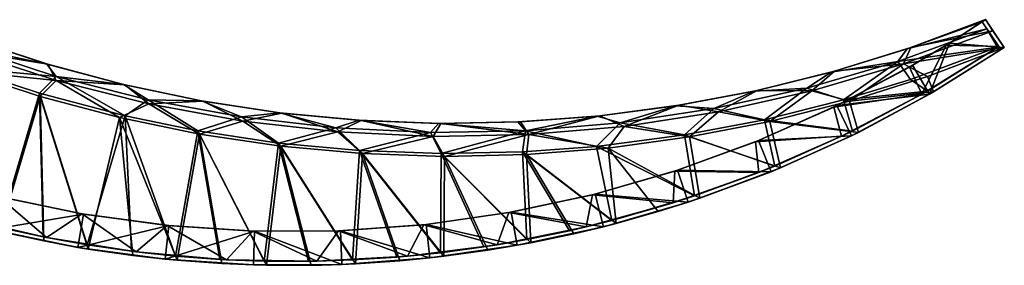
# Model space of a CAD drawing. Header units: metres. Extents: x -1503 to 1, y -1017 to 0.
# Tile 3 of 3: x -745 to 1, y -1017 to -830. Entities that reach past the tile are written whole.
import ezdxf

# ---------------------------------------------------------------- set-up
doc = ezdxf.new("R2010")
doc.units = ezdxf.units.M

msp = doc.modelspace()

# ---------------------------------------------------------------- linework, layer by layer
at = {"layer": 'None'}
for points in [[(-69.765366, -851.626587, -540), (-72.487862, -852.552795, -537), (-16.024012, -831.64386, -537)], [(-16.024012, -831.64386, -537), (-72.487862, -852.552795, -537), (-15.665866, -832.173889, -537)], [(-72.487862, -852.552795, -537), (-12.016157, -837.575256, -537), (-15.665866, -832.173889, -537)], [(-13.180134, -830.494263, -540), (-69.765366, -851.626587, -540), (-16.024012, -831.64386, -537)], [(-13.180134, -830.494263, -540), (-7.458446, -838.961975, -540), (-69.765366, -851.626587, -540)], [(-41.70602, -849.024658, -46.5), (-15.665866, -832.173889, -48), (-42.938808, -849.793884, -48)], [(-15.665866, -832.173889, -48), (-3.048227, -850.847168, -48), (-42.938808, -849.793884, -48)], [(-40.473412, -848.255066, -45), (-13.180134, -830.494263, -45), (-41.70602, -849.024658, -46.5)], [(-13.180134, -830.494263, -45), (-15.665866, -832.173889, -48), (-41.70602, -849.024658, -46.5)], [(1.119749, -851.657166, -45), (-13.180134, -830.494263, -45), (-40.473412, -848.255066, -45)], [(-16.024012, -831.64386, -537), (-15.665866, -832.173889, -537), (-13.180134, -830.494263, -540)], [(-15.665866, -832.173889, -537), (-15.665866, -832.173889, -48), (-13.180134, -830.494263, -540)], [(-15.665866, -832.173889, -48), (-13.180134, -830.494263, -45), (-13.180134, -830.494263, -540)], [(-3.048227, -850.847168, -48), (-15.665866, -832.173889, -48), (-12.016157, -837.575256, -424)], [(-12.016157, -837.575256, -424), (-15.665866, -832.173889, -48), (-15.665866, -832.173889, -537)], [(-15.665866, -832.173889, -537), (-12.016157, -837.575256, -537), (-12.016157, -837.575256, -424)], [(-7.458446, -838.961975, -540), (-13.180134, -830.494263, -540), (-7.458446, -838.961975, -427)], [(-13.180134, -830.494263, -540), (-13.180134, -830.494263, -45), (-7.458446, -838.961975, -427)], [(-7.458446, -838.961975, -427), (-13.180134, -830.494263, -45), (1.119749, -851.657166, -45)], [(-12.016157, -837.575256, -424), (-79.569626, -862.2948, -424), (-3.931522, -851.439331, -424)], [(-12.016157, -837.575256, -537), (-79.569626, -862.2948, -537), (-12.016157, -837.575256, -424)], [(-79.569626, -862.2948, -537), (-79.569626, -862.2948, -424), (-12.016157, -837.575256, -424)], [(-12.016157, -837.575256, -537), (-72.487862, -852.552795, -537), (-79.569626, -862.2948, -537)], [(-7.458446, -838.961975, -427), (1.119749, -851.657166, -427), (-75.374886, -864.068542, -427)], [(-7.458446, -838.961975, -427), (-75.374886, -864.068542, -427), (-7.458446, -838.961975, -540)], [(-75.374886, -864.068542, -427), (-75.374886, -864.068542, -540), (-7.458446, -838.961975, -540)], [(-7.458446, -838.961975, -540), (-75.374886, -864.068542, -540), (-69.765366, -851.626587, -540)], [(-3.048227, -850.847168, -424), (-3.048227, -850.847168, -48), (-12.016157, -837.575256, -424)], [(-3.048227, -850.847168, -424), (-12.016157, -837.575256, -424), (-3.342586, -851.044678, -424)], [(-12.016157, -837.575256, -424), (-3.637017, -851.242004, -424), (-3.342586, -851.044678, -424)], [(-3.637017, -851.242004, -424), (-12.016157, -837.575256, -424), (-3.931522, -851.439331, -424)], [(1.119749, -851.657166, -45), (1.119749, -851.657166, -427), (-7.458446, -838.961975, -427)], [(-786.098083, -854.234863, -540), (-780.946411, -845.464966, -540), (-723.580383, -864.375366, -540)], [(-724.315125, -864.15564, -537), (-781.487305, -845.26947, -537), (-785.717346, -851.181274, -537)], [(-780.946411, -845.464966, -540), (-781.487305, -845.26947, -537), (-724.315125, -864.15564, -537)], [(-723.580383, -864.375366, -540), (-780.946411, -845.464966, -540), (-724.315125, -864.15564, -537)], [(-42.938808, -849.793884, -48), (-70.802109, -866.464478, -48), (-41.70602, -849.024658, -46.5)], [(-70.802109, -866.464478, -48), (-69.583633, -865.762634, -46.5), (-41.70602, -849.024658, -46.5)], [(-61.367481, -887.039001, -48), (-70.802109, -866.464478, -48), (-42.938808, -849.793884, -48)], [(-41.70602, -849.024658, -46.5), (-69.583633, -865.762634, -46.5), (-40.473412, -848.255066, -45)], [(-69.583633, -865.762634, -46.5), (-68.366104, -865.058777, -45), (-40.473412, -848.255066, -45)], [(-55.567322, -887.161865, -45), (-40.473412, -848.255066, -45), (-68.366104, -865.058777, -45)], [(-3.048227, -850.847168, -48), (-61.367481, -887.039001, -48), (-42.938808, -849.793884, -48)], [(-55.567322, -887.161865, -45), (1.119749, -851.657166, -45), (-40.473412, -848.255066, -45)], [(-717.336487, -873.510315, -424), (-785.717346, -851.181274, -424), (-788.638855, -867.019287, -424)], [(-717.249329, -876.658813, -427), (-788.505432, -869.314819, -427), (-786.098083, -854.234863, -427)], [(-717.249329, -876.658813, -427), (-786.098083, -854.234863, -427), (-717.249329, -876.658813, -540)], [(-786.098083, -854.234863, -427), (-786.098083, -854.234863, -540), (-717.249329, -876.658813, -540)], [(-717.249329, -876.658813, -540), (-786.098083, -854.234863, -540), (-723.580383, -864.375366, -540)], [(-717.336487, -873.510315, -537), (-785.717346, -851.181274, -537), (-717.336487, -873.510315, -424)], [(-785.717346, -851.181274, -537), (-785.717346, -851.181274, -424), (-717.336487, -873.510315, -424)], [(-717.336487, -873.510315, -537), (-724.315125, -864.15564, -537), (-785.717346, -851.181274, -537)], [(-127.450432, -869.540222, -540), (-130.035995, -870.260498, -537), (-72.487862, -852.552795, -537)], [(-72.487862, -852.552795, -537), (-130.035995, -870.260498, -537), (-79.569626, -862.2948, -537)], [(-69.765366, -851.626587, -540), (-127.450432, -869.540222, -540), (-72.487862, -852.552795, -537)], [(-69.765366, -851.626587, -540), (-75.374886, -864.068542, -540), (-127.450432, -869.540222, -540)], [(-3.931522, -851.439331, -424), (-79.569626, -862.2948, -424), (-70.013313, -875.864868, -424)], [(1.119749, -851.657166, -427), (-56.99184, -873.66925, -427), (-75.374886, -864.068542, -427)], [(-57.203533, -884.642639, -389.226563), (-3.931522, -851.439331, -424), (-70.013313, -875.864868, -424)], [(-57.203533, -884.642639, -389.226563), (-61.367481, -887.039001, -48), (-3.048227, -850.847168, -48)], [(-3.931522, -851.439331, -424), (-57.203533, -884.642639, -389.226563), (-3.048227, -850.847168, -48)], [(-56.99184, -873.66925, -427), (1.119749, -851.657166, -427), (-52.486813, -885.36499, -391.915192)], [(1.119749, -851.657166, -45), (-55.567322, -887.161865, -45), (-52.486813, -885.36499, -391.915192)], [(1.119749, -851.657166, -427), (1.119749, -851.657166, -45), (-52.486813, -885.36499, -391.915192)], [(-3.048227, -850.847168, -48), (-3.637017, -851.242004, -424), (-3.931522, -851.439331, -424)], [(-3.342586, -851.044678, -424), (-3.637017, -851.242004, -424), (-3.048227, -850.847168, -48)], [(-3.048227, -850.847168, -424), (-3.342586, -851.044678, -424), (-3.048227, -850.847168, -48)], [(-723.580383, -864.375366, -540), (-724.315125, -864.15564, -537), (-666.173218, -879.803955, -537)], [(-666.173218, -879.803955, -537), (-724.315125, -864.15564, -537), (-717.336487, -873.510315, -537)], [(-665.240845, -880.026611, -540), (-723.580383, -864.375366, -540), (-666.173218, -879.803955, -537)], [(-717.249329, -876.658813, -540), (-723.580383, -864.375366, -540), (-665.240845, -880.026611, -540)], [(-79.569626, -862.2948, -424), (-148.619278, -882.460938, -424), (-120.607422, -891.389954, -424)], [(-79.569626, -862.2948, -537), (-148.619278, -882.460938, -537), (-79.569626, -862.2948, -424)], [(-148.619278, -882.460938, -537), (-148.619278, -882.460938, -424), (-79.569626, -862.2948, -424)], [(-79.569626, -862.2948, -537), (-130.035995, -870.260498, -537), (-148.619278, -882.460938, -537)], [(-75.374886, -864.068542, -427), (-116.256012, -892.357361, -427), (-144.817688, -884.579041, -427)], [(-75.374886, -864.068542, -427), (-144.817688, -884.579041, -427), (-75.374886, -864.068542, -540)], [(-144.817688, -884.579041, -427), (-144.817688, -884.579041, -540), (-75.374886, -864.068542, -540)], [(-75.374886, -864.068542, -540), (-144.817688, -884.579041, -540), (-127.450432, -869.540222, -540)], [(-69.583633, -865.762634, -46.5), (-125.814911, -895.715515, -45), (-68.366104, -865.058777, -45)], [(-125.814911, -895.715515, -45), (-55.567322, -887.161865, -45), (-68.366104, -865.058777, -45)], [(-79.569626, -862.2948, -424), (-120.607422, -891.389954, -424), (-70.013313, -875.864868, -424)], [(-75.374886, -864.068542, -427), (-56.99184, -873.66925, -427), (-116.256012, -892.357361, -427)], [(-788.638855, -867.019287, -424), (-760.329773, -988.155884, -126.542557), (-729.962952, -886.353638, -424)], [(-717.336487, -873.510315, -424), (-788.638855, -867.019287, -424), (-729.962952, -886.353638, -424)], [(-788.505432, -869.314819, -427), (-729.467957, -888.707153, -427), (-759.930481, -991.197693, -127.322548)], [(-717.249329, -876.658813, -427), (-729.467957, -888.707153, -427), (-788.505432, -869.314819, -427)], [(-186.052414, -884.178284, -540), (-188.487076, -884.711121, -537), (-130.035995, -870.260498, -537)], [(-130.035995, -870.260498, -537), (-188.487076, -884.711121, -537), (-148.619278, -882.460938, -537)], [(-127.450432, -869.540222, -540), (-186.052414, -884.178284, -540), (-130.035995, -870.260498, -537)], [(-127.450432, -869.540222, -540), (-144.817688, -884.579041, -540), (-186.052414, -884.178284, -540)], [(-70.802109, -866.464478, -48), (-128.173859, -896.867004, -48), (-69.583633, -865.762634, -46.5)], [(-128.173859, -896.867004, -48), (-125.814911, -895.715515, -45), (-69.583633, -865.762634, -46.5)], [(-128.173859, -896.867004, -48), (-70.802109, -866.464478, -48), (-61.367481, -887.039001, -48)], [(-665.037964, -903.586487, -424), (-717.336487, -873.510315, -424), (-729.962952, -886.353638, -424)], [(-669.427673, -904.727478, -427), (-729.467957, -888.707153, -427), (-717.249329, -876.658813, -427)], [(-647.620483, -891.236206, -424), (-717.336487, -873.510315, -424), (-665.037964, -903.586487, -424)], [(-647.620483, -891.236206, -537), (-717.336487, -873.510315, -537), (-647.620483, -891.236206, -424)], [(-717.336487, -873.510315, -537), (-717.336487, -873.510315, -424), (-647.620483, -891.236206, -424)], [(-647.620483, -891.236206, -537), (-666.173218, -879.803955, -537), (-717.336487, -873.510315, -537)], [(-647.055664, -894.430359, -427), (-669.427673, -904.727478, -427), (-717.249329, -876.658813, -427)], [(-647.055664, -894.430359, -427), (-717.249329, -876.658813, -427), (-647.055664, -894.430359, -540)], [(-717.249329, -876.658813, -427), (-717.249329, -876.658813, -540), (-647.055664, -894.430359, -540)], [(-647.055664, -894.430359, -540), (-717.249329, -876.658813, -540), (-665.240845, -880.026611, -540)], [(-665.240845, -880.026611, -540), (-666.173218, -879.803955, -537), (-607.244873, -892.165161, -537)], [(-607.244873, -892.165161, -537), (-666.173218, -879.803955, -537), (-647.620483, -891.236206, -537)], [(-606.112793, -892.369019, -540), (-665.240845, -880.026611, -540), (-607.244873, -892.165161, -537)], [(-647.055664, -894.430359, -540), (-665.240845, -880.026611, -540), (-606.112793, -892.369019, -540)], [(-120.607422, -891.389954, -424), (-57.203533, -884.642639, -389.226563), (-70.013313, -875.864868, -424)], [(-116.256012, -892.357361, -427), (-56.99184, -873.66925, -427), (-52.486813, -885.36499, -391.915192)], [(-760.329773, -988.155884, -126.542557), (-727.093567, -995.402893, -132.374619), (-729.962952, -886.353638, -424)], [(-729.962952, -886.353638, -424), (-727.093567, -995.402893, -132.374619), (-693.738098, -1001.450806, -138.856186)], [(-729.962952, -886.353638, -424), (-693.738098, -1001.450806, -138.856186), (-665.037964, -903.586487, -424)], [(-245.385452, -895.494385, -540), (-247.656937, -895.859131, -537), (-188.487076, -884.711121, -537)], [(-188.487076, -884.711121, -537), (-247.656937, -895.859131, -537), (-218.858566, -897.984192, -537)], [(-186.052414, -884.178284, -540), (-245.385452, -895.494385, -540), (-188.487076, -884.711121, -537)], [(-186.052414, -884.178284, -540), (-215.476181, -900.401794, -540), (-245.385452, -895.494385, -540)], [(-148.619278, -882.460938, -424), (-218.858566, -897.984192, -424), (-180.538666, -906.39801, -424)], [(-148.619278, -882.460938, -537), (-218.858566, -897.984192, -537), (-148.619278, -882.460938, -424)], [(-218.858566, -897.984192, -537), (-218.858566, -897.984192, -424), (-148.619278, -882.460938, -424)], [(-148.619278, -882.460938, -537), (-188.487076, -884.711121, -537), (-218.858566, -897.984192, -537)], [(-144.817688, -884.579041, -540), (-215.476181, -900.401794, -540), (-186.052414, -884.178284, -540)], [(-144.817688, -884.579041, -427), (-176.482803, -907.661743, -427), (-215.476181, -900.401794, -427)], [(-144.817688, -884.579041, -427), (-215.476181, -900.401794, -427), (-144.817688, -884.579041, -540)], [(-215.476181, -900.401794, -427), (-215.476181, -900.401794, -540), (-144.817688, -884.579041, -540)], [(-148.619278, -882.460938, -424), (-180.538666, -906.39801, -424), (-120.607422, -891.389954, -424)], [(-116.256012, -892.357361, -427), (-176.482803, -907.661743, -427), (-144.817688, -884.579041, -427)], [(-122.119972, -918.978333, -48), (-128.173859, -896.867004, -48), (-61.367481, -887.039001, -48)], [(-114.578766, -918.652466, -45), (-55.567322, -887.161865, -45), (-125.814911, -895.715515, -45)], [(-113.967781, -915.009827, -355.300964), (-122.119972, -918.978333, -48), (-61.367481, -887.039001, -48)], [(-113.967781, -915.009827, -355.300964), (-57.203533, -884.642639, -389.226563), (-120.607422, -891.389954, -424)], [(-116.256012, -892.357361, -427), (-52.486813, -885.36499, -391.915192), (-109.482361, -916.106567, -357.786987)], [(-55.567322, -887.161865, -45), (-114.578766, -918.652466, -45), (-109.482361, -916.106567, -357.786987)], [(-57.203533, -884.642639, -389.226563), (-113.967781, -915.009827, -355.300964), (-61.367481, -887.039001, -48)], [(-52.486813, -885.36499, -391.915192), (-55.567322, -887.161865, -45), (-109.482361, -916.106567, -357.786987)], [(-729.467957, -888.707153, -427), (-726.542969, -998.473022, -133.170074), (-759.930481, -991.197693, -127.322548)], [(-726.542969, -998.473022, -133.170074), (-729.467957, -888.707153, -427), (-693.056763, -1004.553772, -139.657669)], [(-729.467957, -888.707153, -427), (-669.427673, -904.727478, -427), (-693.056763, -1004.553772, -139.657669)], [(-608.576965, -917.324402, -427), (-669.427673, -904.727478, -427), (-647.055664, -894.430359, -427)], [(-609.873779, -914.945435, -424), (-647.620483, -891.236206, -424), (-665.037964, -903.586487, -424)], [(-576.878845, -904.280212, -424), (-647.620483, -891.236206, -424), (-609.873779, -914.945435, -424)], [(-576.878845, -904.280212, -537), (-647.620483, -891.236206, -537), (-576.878845, -904.280212, -424)], [(-647.620483, -891.236206, -537), (-647.620483, -891.236206, -424), (-576.878845, -904.280212, -424)], [(-576.878845, -904.280212, -537), (-607.244873, -892.165161, -537), (-647.620483, -891.236206, -537)], [(-575.830994, -907.470093, -540), (-647.055664, -894.430359, -540), (-606.112793, -892.369019, -540)], [(-575.830994, -907.470093, -427), (-608.576965, -917.324402, -427), (-647.055664, -894.430359, -427)], [(-575.830994, -907.470093, -427), (-647.055664, -894.430359, -427), (-575.830994, -907.470093, -540)], [(-647.055664, -894.430359, -427), (-647.055664, -894.430359, -540), (-575.830994, -907.470093, -540)], [(-606.112793, -892.369019, -540), (-607.244873, -892.165161, -537), (-547.715759, -901.200317, -537)], [(-547.715759, -901.200317, -537), (-607.244873, -892.165161, -537), (-576.878845, -904.280212, -537)], [(-546.383728, -901.363525, -540), (-606.112793, -892.369019, -540), (-547.715759, -901.200317, -537)], [(-575.830994, -907.470093, -540), (-606.112793, -892.369019, -540), (-546.383728, -901.363525, -540)], [(-180.538666, -906.39801, -424), (-113.967781, -915.009827, -355.300964), (-120.607422, -891.389954, -424)], [(-176.482803, -907.661743, -427), (-116.256012, -892.357361, -427), (-109.482361, -916.106567, -357.786987)], [(-505.425598, -912.584412, -537), (-547.715759, -901.200317, -537), (-576.878845, -904.280212, -537)], [(-503.894043, -915.719604, -540), (-575.830994, -907.470093, -540), (-546.383728, -901.363525, -540)], [(-546.383728, -901.363525, -540), (-547.715759, -901.200317, -537), (-487.773438, -906.880859, -537)], [(-487.773438, -906.880859, -537), (-547.715759, -901.200317, -537), (-505.425598, -912.584412, -537)], [(-486.243011, -906.981567, -540), (-546.383728, -901.363525, -540), (-487.773438, -906.880859, -537)], [(-503.894043, -915.719604, -540), (-546.383728, -901.363525, -540), (-486.243011, -906.981567, -540)], [(-305.261414, -903.452637, -540), (-307.3591, -903.669434, -537), (-247.656937, -895.859131, -537)], [(-247.656937, -895.859131, -537), (-307.3591, -903.669434, -537), (-289.975677, -908.795593, -537)], [(-245.385452, -895.494385, -540), (-305.261414, -903.452637, -540), (-247.656937, -895.859131, -537)], [(-245.385452, -895.494385, -540), (-287.034332, -911.465881, -540), (-305.261414, -903.452637, -540)], [(-218.858566, -897.984192, -537), (-247.656937, -895.859131, -537), (-289.975677, -908.795593, -537)], [(-218.858566, -897.984192, -424), (-289.975677, -908.795593, -424), (-241.21553, -918.002869, -424)], [(-218.858566, -897.984192, -537), (-289.975677, -908.795593, -537), (-218.858566, -897.984192, -424)], [(-289.975677, -908.795593, -537), (-289.975677, -908.795593, -424), (-218.858566, -897.984192, -424)], [(-215.476181, -900.401794, -540), (-287.034332, -911.465881, -540), (-245.385452, -895.494385, -540)], [(-215.476181, -900.401794, -427), (-237.479172, -919.533203, -427), (-287.034332, -911.465881, -427)], [(-215.476181, -900.401794, -427), (-287.034332, -911.465881, -427), (-215.476181, -900.401794, -540)], [(-287.034332, -911.465881, -427), (-287.034332, -911.465881, -540), (-215.476181, -900.401794, -540)], [(-218.858566, -897.984192, -424), (-241.21553, -918.002869, -424), (-180.538666, -906.39801, -424)], [(-176.482803, -907.661743, -427), (-237.479172, -919.533203, -427), (-215.476181, -900.401794, -427)], [(-128.173859, -896.867004, -48), (-187.50946, -923.232056, -48), (-125.814911, -895.715515, -45)], [(-187.50946, -923.232056, -48), (-185.250259, -922.316956, -45), (-125.814911, -895.715515, -45)], [(-187.50946, -923.232056, -48), (-128.173859, -896.867004, -48), (-122.119972, -918.978333, -48)], [(-185.250259, -922.316956, -45), (-114.578766, -918.652466, -45), (-125.814911, -895.715515, -45)], [(-693.738098, -1001.450806, -138.856186), (-660.321655, -1006.302368, -145.97287), (-665.037964, -903.586487, -424)], [(-693.056763, -1004.553772, -139.657669), (-669.427673, -904.727478, -427), (-659.292297, -1009.460022, -146.829514)], [(-669.427673, -904.727478, -427), (-625.577209, -1013.134827, -154.624374), (-659.292297, -1009.460022, -146.829514)], [(-669.427673, -904.727478, -427), (-608.576965, -917.324402, -427), (-625.577209, -1013.134827, -154.624374)], [(-665.037964, -903.586487, -424), (-660.321655, -1006.302368, -145.97287), (-626.891907, -1009.965149, -153.711227)], [(-665.037964, -903.586487, -424), (-626.891907, -1009.965149, -153.711227), (-609.873779, -914.945435, -424)], [(-548.834778, -924.119934, -424), (-576.878845, -904.280212, -424), (-609.873779, -914.945435, -424)], [(-547.110901, -926.457458, -427), (-608.576965, -917.324402, -427), (-575.830994, -907.470093, -427)], [(-505.425598, -912.584412, -424), (-576.878845, -904.280212, -424), (-548.834778, -924.119934, -424)], [(-505.425598, -912.584412, -537), (-576.878845, -904.280212, -537), (-505.425598, -912.584412, -424)], [(-576.878845, -904.280212, -537), (-576.878845, -904.280212, -424), (-505.425598, -912.584412, -424)], [(-503.894043, -915.719604, -427), (-547.110901, -926.457458, -427), (-575.830994, -907.470093, -427)], [(-503.894043, -915.719604, -427), (-575.830994, -907.470093, -427), (-503.894043, -915.719604, -540)], [(-575.830994, -907.470093, -427), (-575.830994, -907.470093, -540), (-503.894043, -915.719604, -540)], [(-433.577942, -916.111938, -537), (-487.773438, -906.880859, -537), (-505.425598, -912.584412, -537)], [(-431.566528, -919.141968, -540), (-503.894043, -915.719604, -540), (-486.243011, -906.981567, -540)], [(-486.243011, -906.981567, -540), (-487.773438, -906.880859, -537), (-427.606812, -909.189026, -537)], [(-427.606812, -909.189026, -537), (-487.773438, -906.880859, -537), (-433.577942, -916.111938, -537)], [(-425.881439, -909.205322, -540), (-486.243011, -906.981567, -540), (-427.606812, -909.189026, -537)], [(-431.566528, -919.141968, -540), (-486.243011, -906.981567, -540), (-425.881439, -909.205322, -540)], [(-361.654846, -914.847107, -537), (-427.606812, -909.189026, -537), (-433.577942, -916.111938, -537)], [(-359.171997, -917.721985, -540), (-431.566528, -919.141968, -540), (-425.881439, -909.205322, -540)], [(-425.881439, -909.205322, -540), (-427.606812, -909.189026, -537), (-367.405457, -908.117371, -537)], [(-361.654846, -914.847107, -537), (-367.405457, -908.117371, -537), (-427.606812, -909.189026, -537)], [(-365.490417, -908.027771, -540), (-425.881439, -909.205322, -540), (-367.405457, -908.117371, -537)], [(-359.171997, -917.721985, -540), (-425.881439, -909.205322, -540), (-365.490417, -908.027771, -540)], [(-365.490417, -908.027771, -540), (-367.405457, -908.117371, -537), (-307.3591, -903.669434, -537)], [(-307.3591, -903.669434, -537), (-367.405457, -908.117371, -537), (-361.654846, -914.847107, -537)], [(-305.261414, -903.452637, -540), (-365.490417, -908.027771, -540), (-307.3591, -903.669434, -537)], [(-305.261414, -903.452637, -540), (-359.171997, -917.721985, -540), (-365.490417, -908.027771, -540)], [(-289.975677, -908.795593, -537), (-307.3591, -903.669434, -537), (-361.654846, -914.847107, -537)], [(-289.975677, -908.795593, -424), (-361.654846, -914.847107, -424), (-307.846405, -926.720886, -424)], [(-289.975677, -908.795593, -537), (-361.654846, -914.847107, -537), (-289.975677, -908.795593, -424)], [(-361.654846, -914.847107, -537), (-361.654846, -914.847107, -424), (-289.975677, -908.795593, -424)], [(-287.034332, -911.465881, -540), (-359.171997, -917.721985, -540), (-305.261414, -903.452637, -540)], [(-289.975677, -908.795593, -424), (-307.846405, -926.720886, -424), (-241.21553, -918.002869, -424)], [(-241.21553, -918.002869, -424), (-172.756821, -941.560059, -323.16394), (-180.538666, -906.39801, -424)], [(-237.479172, -919.533203, -427), (-176.482803, -907.661743, -427), (-168.535202, -943.007751, -325.451538)], [(-172.756821, -941.560059, -323.16394), (-113.967781, -915.009827, -355.300964), (-180.538666, -906.39801, -424)], [(-176.482803, -907.661743, -427), (-109.482361, -916.106567, -357.786987), (-168.535202, -943.007751, -325.451538)], [(-626.891907, -1009.965149, -153.711227), (-593.241943, -1012.463074, -162.123016), (-609.873779, -914.945435, -424)], [(-608.576965, -917.324402, -427), (-591.661621, -1015.611389, -163.101898), (-625.577209, -1013.134827, -154.624374)], [(-609.873779, -914.945435, -424), (-593.241943, -1012.463074, -162.123016), (-559.680237, -1013.775391, -171.134735)], [(-609.873779, -914.945435, -424), (-559.680237, -1013.775391, -171.134735), (-548.834778, -924.119934, -424)], [(-591.661621, -1015.611389, -163.101898), (-608.576965, -917.324402, -427), (-557.873047, -1016.875183, -172.180893)], [(-608.576965, -917.324402, -427), (-547.110901, -926.457458, -427), (-557.873047, -1016.875183, -172.180893)], [(-487.381927, -929.841675, -424), (-505.425598, -912.584412, -424), (-548.834778, -924.119934, -424)], [(-485.226501, -932.097412, -427), (-547.110901, -926.457458, -427), (-503.894043, -915.719604, -427)], [(-433.577942, -916.111938, -424), (-505.425598, -912.584412, -424), (-487.381927, -929.841675, -424)], [(-433.577942, -916.111938, -537), (-505.425598, -912.584412, -537), (-433.577942, -916.111938, -424)], [(-505.425598, -912.584412, -537), (-505.425598, -912.584412, -424), (-433.577942, -916.111938, -424)], [(-431.566528, -919.141968, -427), (-485.226501, -932.097412, -427), (-503.894043, -915.719604, -427)], [(-431.566528, -919.141968, -427), (-503.894043, -915.719604, -427), (-431.566528, -919.141968, -540)], [(-503.894043, -915.719604, -427), (-503.894043, -915.719604, -540), (-431.566528, -919.141968, -540)], [(-425.704376, -932.093506, -424), (-433.577942, -916.111938, -424), (-487.381927, -929.841675, -424)], [(-361.654846, -914.847107, -424), (-433.577942, -916.111938, -424), (-425.704376, -932.093506, -424)], [(-361.654846, -914.847107, -537), (-433.577942, -916.111938, -537), (-361.654846, -914.847107, -424)], [(-433.577942, -916.111938, -537), (-433.577942, -916.111938, -424), (-361.654846, -914.847107, -424)], [(-363.991669, -930.867981, -424), (-361.654846, -914.847107, -424), (-425.704376, -932.093506, -424)], [(-361.654846, -914.847107, -424), (-363.991669, -930.867981, -424), (-307.846405, -926.720886, -424)], [(-287.034332, -911.465881, -427), (-299.049591, -927.933899, -427), (-359.171997, -917.721985, -427)], [(-287.034332, -911.465881, -427), (-359.171997, -917.721985, -427), (-287.034332, -911.465881, -540)], [(-359.171997, -917.721985, -427), (-359.171997, -917.721985, -540), (-287.034332, -911.465881, -540)], [(-237.479172, -919.533203, -427), (-299.049591, -927.933899, -427), (-287.034332, -911.465881, -427)], [(-113.967781, -915.009827, -355.300964), (-172.756821, -941.560059, -323.16394), (-122.119972, -918.978333, -48)], [(-109.482361, -916.106567, -357.786987), (-114.578766, -918.652466, -45), (-168.535202, -943.007751, -325.451538)], [(-559.680237, -1013.775391, -171.134735), (-526.101807, -1013.914856, -180.775238), (-548.834778, -924.119934, -424)], [(-548.834778, -924.119934, -424), (-526.101807, -1013.914856, -180.775238), (-492.708069, -1012.889954, -190.987137)], [(-548.834778, -924.119934, -424), (-492.708069, -1012.889954, -190.987137), (-487.381927, -929.841675, -424)], [(-423.122101, -934.226135, -427), (-485.226501, -932.097412, -427), (-431.566528, -919.141968, -427)], [(-359.171997, -917.721985, -427), (-423.122101, -934.226135, -427), (-431.566528, -919.141968, -427)], [(-359.171997, -917.721985, -427), (-431.566528, -919.141968, -427), (-359.171997, -917.721985, -540)], [(-431.566528, -919.141968, -427), (-431.566528, -919.141968, -540), (-359.171997, -917.721985, -540)], [(-359.171997, -917.721985, -427), (-360.996765, -932.836792, -427), (-423.122101, -934.226135, -427)], [(-299.049591, -927.933899, -427), (-360.996765, -932.836792, -427), (-359.171997, -917.721985, -427)], [(-307.846405, -926.720886, -424), (-233.59903, -964.244568, -292.779022), (-241.21553, -918.002869, -424)], [(-299.049591, -927.933899, -427), (-237.479172, -919.533203, -427), (-229.712723, -966.061218, -294.833862)], [(-187.50946, -923.232056, -48), (-248.525208, -945.433533, -48), (-185.250259, -922.316956, -45)], [(-248.525208, -945.433533, -48), (-246.386337, -944.735229, -45), (-185.250259, -922.316956, -45)], [(-248.525208, -945.433533, -48), (-187.50946, -923.232056, -48), (-184.99614, -946.50238, -48)], [(-246.386337, -944.735229, -45), (-175.630798, -945.977478, -45), (-185.250259, -922.316956, -45)], [(-233.59903, -964.244568, -292.779022), (-172.756821, -941.560059, -323.16394), (-241.21553, -918.002869, -424)], [(-237.479172, -919.533203, -427), (-168.535202, -943.007751, -325.451538), (-229.712723, -966.061218, -294.833862)], [(-184.99614, -946.50238, -48), (-187.50946, -923.232056, -48), (-122.119972, -918.978333, -48)], [(-175.630798, -945.977478, -45), (-114.578766, -918.652466, -45), (-185.250259, -922.316956, -45)], [(-172.756821, -941.560059, -323.16394), (-184.99614, -946.50238, -48), (-122.119972, -918.978333, -48)], [(-114.578766, -918.652466, -45), (-175.630798, -945.977478, -45), (-168.535202, -943.007751, -325.451538)], [(-557.873047, -1016.875183, -172.180893), (-547.110901, -926.457458, -427), (-524.072815, -1016.945801, -181.896591)], [(-547.110901, -926.457458, -427), (-490.472839, -1015.836365, -192.186707), (-524.072815, -1016.945801, -181.896591)], [(-547.110901, -926.457458, -427), (-485.226501, -932.097412, -427), (-490.472839, -1015.836365, -192.186707)], [(-492.708069, -1012.889954, -190.987137), (-459.237885, -1010.694519, -201.855057), (-487.381927, -929.841675, -424)], [(-485.226501, -932.097412, -427), (-456.852844, -1013.547729, -203.120316), (-490.472839, -1015.836365, -192.186707)], [(-487.381927, -929.841675, -424), (-459.237885, -1010.694519, -201.855057), (-426.045105, -1007.354431, -213.268692)], [(-487.381927, -929.841675, -424), (-426.045105, -1007.354431, -213.268692), (-425.704376, -932.093506, -424)], [(-456.852844, -1013.547729, -203.120316), (-485.226501, -932.097412, -427), (-423.509705, -1010.107178, -214.603195)], [(-485.226501, -932.097412, -427), (-423.122101, -934.226135, -427), (-423.509705, -1010.107178, -214.603195)], [(-426.045105, -1007.354431, -213.268692), (-393.213409, -1002.899414, -225.193741), (-425.704376, -932.093506, -424)], [(-425.704376, -932.093506, -424), (-360.738403, -997.350525, -237.626144), (-363.991669, -930.867981, -424)], [(-425.704376, -932.093506, -424), (-393.213409, -1002.899414, -225.193741), (-360.738403, -997.350525, -237.626144)], [(-363.991669, -930.867981, -424), (-296.279114, -982.887268, -264.253143), (-307.846405, -926.720886, -424)], [(-360.738403, -997.350525, -237.626144), (-328.289917, -990.651428, -250.69899), (-363.991669, -930.867981, -424)], [(-363.991669, -930.867981, -424), (-328.289917, -990.651428, -250.69899), (-296.279114, -982.887268, -264.253143)], [(-360.996765, -932.836792, -427), (-299.049591, -927.933899, -427), (-292.888733, -985.09314, -266.013672)], [(-296.279114, -982.887268, -264.253143), (-233.59903, -964.244568, -292.779022), (-307.846405, -926.720886, -424)], [(-292.888733, -985.09314, -266.013672), (-299.049591, -927.933899, -427), (-261.046448, -976.088989, -280.198517)], [(-299.049591, -927.933899, -427), (-229.712723, -966.061218, -294.833862), (-261.046448, -976.088989, -280.198517)], [(-423.509705, -1010.107178, -214.603195), (-423.122101, -934.226135, -427), (-390.350555, -1005.517822, -226.666748)], [(-423.122101, -934.226135, -427), (-360.996765, -932.836792, -427), (-357.545013, -999.814514, -239.249374)], [(-423.122101, -934.226135, -427), (-357.545013, -999.814514, -239.249374), (-390.350555, -1005.517822, -226.666748)], [(-360.996765, -932.836792, -427), (-325.000946, -992.991394, -252.38739), (-357.545013, -999.814514, -239.249374)], [(-325.000946, -992.991394, -252.38739), (-360.996765, -932.836792, -427), (-292.888733, -985.09314, -266.013672)], [(-248.525208, -945.433533, -48), (-310.929352, -963.365417, -48), (-246.386337, -944.735229, -45)], [(-310.929352, -963.365417, -48), (-308.929108, -962.862488, -45), (-246.386337, -944.735229, -45)], [(-310.929352, -963.365417, -48), (-248.525208, -945.433533, -48), (-249.675598, -969.470947, -48)], [(-308.929108, -962.862488, -45), (-238.429825, -969.005493, -45), (-246.386337, -944.735229, -45)], [(-249.675598, -969.470947, -48), (-248.525208, -945.433533, -48), (-184.99614, -946.50238, -48)], [(-233.59903, -964.244568, -292.779022), (-249.675598, -969.470947, -48), (-184.99614, -946.50238, -48)], [(-238.429825, -969.005493, -45), (-175.630798, -945.977478, -45), (-246.386337, -944.735229, -45)], [(-175.630798, -945.977478, -45), (-238.429825, -969.005493, -45), (-229.712723, -966.061218, -294.833862)], [(-172.756821, -941.560059, -323.16394), (-233.59903, -964.244568, -292.779022), (-184.99614, -946.50238, -48)], [(-168.535202, -943.007751, -325.451538), (-175.630798, -945.977478, -45), (-229.712723, -966.061218, -294.833862)], [(-791.342163, -980.269592, -48), (-761.096985, -964.789917, -48), (-724.51239, -995.914368, -48)], [(-760.368225, -964.967102, -45), (-766.392395, -989.78772, -45), (-696.594116, -978.122131, -45)], [(-697.518188, -977.964233, -48), (-761.096985, -964.789917, -48), (-696.594116, -978.122131, -45)], [(-761.096985, -964.789917, -48), (-760.368225, -964.967102, -45), (-696.594116, -978.122131, -45)], [(-761.096985, -964.789917, -48), (-697.518188, -977.964233, -48), (-724.51239, -995.914368, -48)], [(-310.929352, -963.365417, -48), (-374.423523, -976.941833, -48), (-308.929108, -962.862488, -45)], [(-374.423523, -976.941833, -48), (-372.57785, -976.611572, -45), (-308.929108, -962.862488, -45)], [(-374.423523, -976.941833, -48), (-310.929352, -963.365417, -48), (-315.828766, -987.766907, -48)], [(-372.57785, -976.611572, -45), (-302.673828, -987.625854, -45), (-308.929108, -962.862488, -45)], [(-315.828766, -987.766907, -48), (-310.929352, -963.365417, -48), (-249.675598, -969.470947, -48)], [(-296.279114, -982.887268, -264.253143), (-315.828766, -987.766907, -48), (-249.675598, -969.470947, -48)], [(-302.673828, -987.625854, -45), (-238.429825, -969.005493, -45), (-308.929108, -962.862488, -45)], [(-238.429825, -969.005493, -45), (-302.673828, -987.625854, -45), (-261.046448, -976.088989, -280.198517)], [(-233.59903, -964.244568, -292.779022), (-296.279114, -982.887268, -264.253143), (-249.675598, -969.470947, -48)], [(-229.712723, -966.061218, -294.833862), (-238.429825, -969.005493, -45), (-261.046448, -976.088989, -280.198517)], [(-374.423523, -976.941833, -48), (-438.704132, -986.097961, -48), (-372.57785, -976.611572, -45)], [(-438.704132, -986.097961, -48), (-437.026428, -985.916382, -45), (-372.57785, -976.611572, -45)], [(-438.704132, -986.097961, -48), (-374.423523, -976.941833, -48), (-383.118591, -1001.297058, -48)], [(-437.026428, -985.916382, -45), (-368.053833, -1001.748962, -45), (-372.57785, -976.611572, -45)], [(-383.118591, -1001.297058, -48), (-374.423523, -976.941833, -48), (-315.828766, -987.766907, -48)], [(-368.053833, -1001.748962, -45), (-302.673828, -987.625854, -45), (-372.57785, -976.611572, -45)], [(-261.046448, -976.088989, -280.198517), (-302.673828, -987.625854, -45), (-292.888733, -985.09314, -266.013672)], [(-724.51239, -995.914368, -48), (-760.329773, -988.155884, -126.542557), (-791.342163, -980.269592, -48)], [(-766.392395, -989.78772, -45), (-700.883545, -1003.300598, -45), (-696.594116, -978.122131, -45)], [(-724.51239, -995.914368, -48), (-697.518188, -977.964233, -48), (-656.736755, -1006.751953, -48)], [(-696.594116, -978.122131, -45), (-700.883545, -1003.300598, -45), (-632.061584, -986.825623, -45)], [(-633.180908, -986.713379, -48), (-697.518188, -977.964233, -48), (-632.061584, -986.825623, -45)], [(-697.518188, -977.964233, -48), (-696.594116, -978.122131, -45), (-632.061584, -986.825623, -45)], [(-697.518188, -977.964233, -48), (-633.180908, -986.713379, -48), (-656.736755, -1006.751953, -48)], [(-296.279114, -982.887268, -264.253143), (-328.289917, -990.651428, -250.69899), (-315.828766, -987.766907, -48)], [(-700.883545, -1003.300598, -45), (-766.392395, -989.78772, -45), (-726.542969, -998.473022, -133.170074)], [(-766.392395, -989.78772, -45), (-759.930481, -991.197693, -127.322548), (-726.542969, -998.473022, -133.170074)], [(-724.51239, -995.914368, -48), (-727.093567, -995.402893, -132.374619), (-760.329773, -988.155884, -126.542557)], [(-700.883545, -1003.300598, -45), (-634.595703, -1012.240845, -45), (-632.061584, -986.825623, -45)], [(-656.736755, -1006.751953, -48), (-633.180908, -986.713379, -48), (-588.360718, -1012.726929, -48)], [(-632.061584, -986.825623, -45), (-634.595703, -1012.240845, -45), (-567.080994, -991.035706, -45)], [(-634.595703, -1012.240845, -45), (-567.847595, -1016.56543, -45), (-567.080994, -991.035706, -45)], [(-568.392883, -990.995422, -48), (-633.180908, -986.713379, -48), (-567.080994, -991.035706, -45)], [(-633.180908, -986.713379, -48), (-632.061584, -986.825623, -45), (-567.080994, -991.035706, -45)], [(-633.180908, -986.713379, -48), (-568.392883, -990.995422, -48), (-588.360718, -1012.726929, -48)], [(-588.360718, -1012.726929, -48), (-568.392883, -990.995422, -48), (-519.732605, -1013.80896, -48)], [(-503.463776, -990.789978, -48), (-568.392883, -990.995422, -48), (-501.964905, -990.732178, -45)], [(-568.392883, -990.995422, -48), (-567.080994, -991.035706, -45), (-501.964905, -990.732178, -45)], [(-568.392883, -990.995422, -48), (-503.463776, -990.789978, -48), (-519.732605, -1013.80896, -48)], [(-567.080994, -991.035706, -45), (-567.847595, -1016.56543, -45), (-500.960297, -1016.253601, -45)], [(-567.080994, -991.035706, -45), (-500.960297, -1016.253601, -45), (-501.964905, -990.732178, -45)], [(-519.732605, -1013.80896, -48), (-503.463776, -990.789978, -48), (-451.202179, -1009.992554, -48)], [(-438.704132, -986.097961, -48), (-503.463776, -990.789978, -48), (-437.026428, -985.916382, -45)], [(-503.463776, -990.789978, -48), (-501.964905, -990.732178, -45), (-437.026428, -985.916382, -45)], [(-503.463776, -990.789978, -48), (-438.704132, -986.097961, -48), (-451.202179, -1009.992554, -48)], [(-501.964905, -990.732178, -45), (-434.255432, -1011.306885, -45), (-437.026428, -985.916382, -45)], [(-500.960297, -1016.253601, -45), (-434.255432, -1011.306885, -45), (-501.964905, -990.732178, -45)], [(-451.202179, -1009.992554, -48), (-438.704132, -986.097961, -48), (-383.118591, -1001.297058, -48)], [(-434.255432, -1011.306885, -45), (-368.053833, -1001.748962, -45), (-437.026428, -985.916382, -45)], [(-315.828766, -987.766907, -48), (-360.738403, -997.350525, -237.626144), (-383.118591, -1001.297058, -48)], [(-302.673828, -987.625854, -45), (-368.053833, -1001.748962, -45), (-325.000946, -992.991394, -252.38739)], [(-328.289917, -990.651428, -250.69899), (-360.738403, -997.350525, -237.626144), (-315.828766, -987.766907, -48)], [(-302.673828, -987.625854, -45), (-325.000946, -992.991394, -252.38739), (-292.888733, -985.09314, -266.013672)], [(-693.738098, -1001.450806, -138.856186), (-727.093567, -995.402893, -132.374619), (-724.51239, -995.914368, -48)], [(-700.883545, -1003.300598, -45), (-726.542969, -998.473022, -133.170074), (-693.056763, -1004.553772, -139.657669)], [(-656.736755, -1006.751953, -48), (-693.738098, -1001.450806, -138.856186), (-724.51239, -995.914368, -48)], [(-360.738403, -997.350525, -237.626144), (-393.213409, -1002.899414, -225.193741), (-383.118591, -1001.297058, -48)], [(-368.053833, -1001.748962, -45), (-357.545013, -999.814514, -239.249374), (-325.000946, -992.991394, -252.38739)], [(-634.595703, -1012.240845, -45), (-700.883545, -1003.300598, -45), (-659.292297, -1009.460022, -146.829514)], [(-659.292297, -1009.460022, -146.829514), (-700.883545, -1003.300598, -45), (-693.056763, -1004.553772, -139.657669)], [(-656.736755, -1006.751953, -48), (-660.321655, -1006.302368, -145.97287), (-693.738098, -1001.450806, -138.856186)], [(-626.891907, -1009.965149, -153.711227), (-660.321655, -1006.302368, -145.97287), (-656.736755, -1006.751953, -48)], [(-588.360718, -1012.726929, -48), (-626.891907, -1009.965149, -153.711227), (-656.736755, -1006.751953, -48)], [(-383.118591, -1001.297058, -48), (-426.045105, -1007.354431, -213.268692), (-451.202179, -1009.992554, -48)], [(-368.053833, -1001.748962, -45), (-434.255432, -1011.306885, -45), (-390.350555, -1005.517822, -226.666748)], [(-390.350555, -1005.517822, -226.666748), (-434.255432, -1011.306885, -45), (-423.509705, -1010.107178, -214.603195)], [(-383.118591, -1001.297058, -48), (-393.213409, -1002.899414, -225.193741), (-426.045105, -1007.354431, -213.268692)], [(-357.545013, -999.814514, -239.249374), (-368.053833, -1001.748962, -45), (-390.350555, -1005.517822, -226.666748)], [(-625.577209, -1013.134827, -154.624374), (-634.595703, -1012.240845, -45), (-659.292297, -1009.460022, -146.829514)], [(-567.847595, -1016.56543, -45), (-634.595703, -1012.240845, -45), (-591.661621, -1015.611389, -163.101898)], [(-634.595703, -1012.240845, -45), (-625.577209, -1013.134827, -154.624374), (-591.661621, -1015.611389, -163.101898)], [(-588.360718, -1012.726929, -48), (-593.241943, -1012.463074, -162.123016), (-626.891907, -1009.965149, -153.711227)], [(-559.680237, -1013.775391, -171.134735), (-593.241943, -1012.463074, -162.123016), (-588.360718, -1012.726929, -48)], [(-519.732605, -1013.80896, -48), (-559.680237, -1013.775391, -171.134735), (-588.360718, -1012.726929, -48)], [(-519.732605, -1013.80896, -48), (-526.101807, -1013.914856, -180.775238), (-559.680237, -1013.775391, -171.134735)], [(-492.708069, -1012.889954, -190.987137), (-526.101807, -1013.914856, -180.775238), (-519.732605, -1013.80896, -48)], [(-451.202179, -1009.992554, -48), (-492.708069, -1012.889954, -190.987137), (-519.732605, -1013.80896, -48)], [(-434.255432, -1011.306885, -45), (-500.960297, -1016.253601, -45), (-456.852844, -1013.547729, -203.120316)], [(-500.960297, -1016.253601, -45), (-490.472839, -1015.836365, -192.186707), (-456.852844, -1013.547729, -203.120316)], [(-451.202179, -1009.992554, -48), (-459.237885, -1010.694519, -201.855057), (-492.708069, -1012.889954, -190.987137)], [(-426.045105, -1007.354431, -213.268692), (-459.237885, -1010.694519, -201.855057), (-451.202179, -1009.992554, -48)], [(-434.255432, -1011.306885, -45), (-456.852844, -1013.547729, -203.120316), (-423.509705, -1010.107178, -214.603195)], [(-567.847595, -1016.56543, -45), (-591.661621, -1015.611389, -163.101898), (-557.873047, -1016.875183, -172.180893)], [(-500.960297, -1016.253601, -45), (-567.847595, -1016.56543, -45), (-524.072815, -1016.945801, -181.896591)], [(-524.072815, -1016.945801, -181.896591), (-567.847595, -1016.56543, -45), (-557.873047, -1016.875183, -172.180893)], [(-490.472839, -1015.836365, -192.186707), (-500.960297, -1016.253601, -45), (-524.072815, -1016.945801, -181.896591)]]:
    msp.add_3dface(points, dxfattribs=at)

doc.saveas('drawing.dxf')
